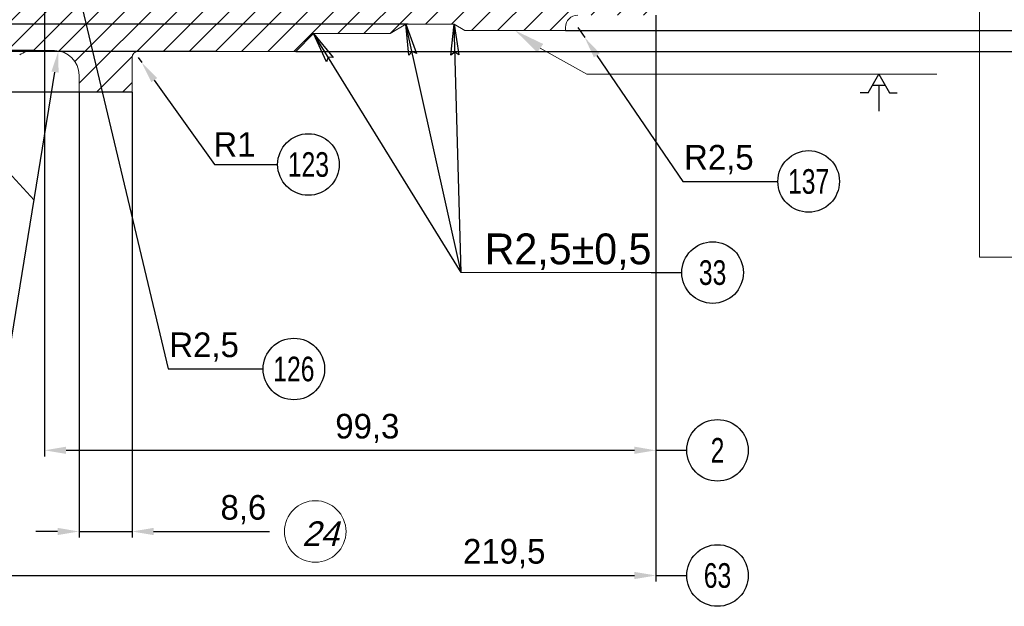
# Model space of a CAD drawing. Header units: millimetres. Extents: x 0 to 841, y 0 to 594.
# Tile 3 of 7: x 211 to 371, y 241 to 336. Entities that reach past the tile are written whole.
import ezdxf
from ezdxf.enums import TextEntityAlignment as Align

# ---------------------------------------------------------------- set-up
doc = ezdxf.new("R2010")
doc.units = ezdxf.units.MM
for name, pattern in [('K5LT32768', [0]), ('K5LT_REINFORCED', [0]), ('K5LT_THIN', [0])]:
    doc.linetypes.add(name, pattern=pattern)
doc.layers.add('AM_5', color=3, linetype='Continuous', lineweight=25)
doc.layers.add('AM_8', color=1, linetype='Continuous', lineweight=25)
doc.layers.add('LAYER0VIEW0', color=7, linetype='Continuous')
doc.styles.add('ACISOTS', font='aaa.shx')
doc.styles.get("Standard").update_dxf_attribs({"font": 'aaa.shx'})
doc.dimstyles.new('AM_ISO', dxfattribs={"dimtxt": 4, "dimasz": 3.5, "dimexe": 1, "dimexo": 0, "dimgap": 1.25, "dimtad": 1, "dimzin": 9, "dimtxsty": 'Standard', "dimcen": 0, "dimclrd": 3, "dimclre": 3, "dimclrt": 7, "dimadec": 0, "dimazin": 3, "dimtp": 0.1, "dimtm": 0.1, "dimtfac": 0.71, "dimtmove": 0, "dimatfit": 2, "dimldrblk": 'Сварка пр', "dimfxl": 0, "dimlwd": -1, "dimlwe": -1, "dimarcsym": 0})
doc.dimstyles.new('AM_ISO$4', dxfattribs={"dimtxt": 4, "dimasz": 3.5, "dimexe": 1, "dimexo": 0, "dimgap": 1.25, "dimtad": 1, "dimtoh": 1, "dimzin": 9, "dimtxsty": 'Standard', "dimcen": 0, "dimclrd": 3, "dimclre": 3, "dimclrt": 7, "dimadec": 0, "dimazin": 3, "dimtp": 0.1, "dimtm": 0.1, "dimtfac": 0.71, "dimtmove": 0, "dimatfit": 2, "dimldrblk": 'Сварка пр', "dimfxl": 0, "dimlwd": -1, "dimlwe": -1, "dimarcsym": 0})

# ---------------------------------------------------------------- blocks, each defined once
blk = doc.blocks.new('*U6')
at = {"layer": 'LAYER0VIEW0', "color": 7, "linetype": 'K5LT_THIN'}
for p, q in [((-1.73, -3), (0, 0)), ((0, 0), (1.73, -3)), ((-1.73, -3), (-3, -3)), ((1.04, -1.8), (-1.04, -1.8)), ((0, -1.8), (0, -6)), ((1.73, -3), (3, -3))]:
    blk.add_line(p, q, dxfattribs=at)
blk = doc.blocks.new('*D22')
at = {"layer": 'Defpoints', "color": 0}
for p in [(302.09, 335.18), (303.22, 333.53)]:
    blk.add_point(p, dxfattribs=at)
at = {"layer": 'LAYER0VIEW0', "color": 3}
for p, q in [((302.09, 335.18), (303.22, 333.53)), ((305.2, 330.64), (319.18, 310.17)), ((319.18, 310.17), (329.59, 310.17))]:
    blk.add_line(p, q, dxfattribs=at)
blk.add_solid([(305.68, 330.97), (304.71, 330.31), (303.22, 333.53)], dxfattribs=at)
at = {"layer": 'LAYER0VIEW0', "color": 7, "lineweight": 9, "insert": (325.01, 313.72), "char_height": 4, "attachment_point": 5}
blk.add_mtext('R2,5{\\H3.33}', dxfattribs=at)
blk = doc.blocks.new('Сварка пр')
blk.add_hatch(color=3).paths.add_polyline_path([(-1.2, 0), (-1.2, -0.2), (0, 0)])
at = {"color": 3}
blk.add_lwpolyline([(0, 0), (-1.2, 0), (-1.2, -0.2), (0, 0)], dxfattribs=at)
blk = doc.blocks.new('*D23')
at = {"layer": 'Defpoints', "color": 0}
for p in [(230.69, 330.28), (231.27, 329.46)]:
    blk.add_point(p, dxfattribs=at)
at = {"layer": 'LAYER0VIEW0', "color": 3}
for p, q in [((230.69, 330.28), (231.27, 329.46)), ((233.31, 326.62), (243.09, 312.92)), ((243.09, 312.92), (248.34, 312.92))]:
    blk.add_line(p, q, dxfattribs=at)
blk.add_solid([(233.78, 326.96), (232.83, 326.28), (231.27, 329.46)], dxfattribs=at)
at = {"layer": 'LAYER0VIEW0', "color": 7, "lineweight": 9, "insert": (246.34, 316.17), "char_height": 4, "attachment_point": 5}
blk.add_mtext('R1', dxfattribs=at)
blk = doc.blocks.new('*D26')
at = {"layer": 'Defpoints', "color": 0}
for p in [(221.09, 324.68), (229.69, 324.68), (229.69, 253.34)]:
    blk.add_point(p, dxfattribs=at)
at = {"layer": 'LAYER0VIEW0', "color": 3}
for p, q in [((221.09, 324.68), (221.09, 252.34)), ((229.69, 324.68), (229.69, 252.34)), ((217.59, 253.34), (214.09, 253.34)), ((221.09, 253.34), (229.69, 253.34)), ((233.19, 253.34), (252.03, 253.34))]:
    blk.add_line(p, q, dxfattribs=at)
for points in [[(217.59, 253.93), (217.59, 252.76), (221.09, 253.34)], [(233.19, 253.93), (233.19, 252.76), (229.69, 253.34)]]:
    blk.add_solid(points, dxfattribs=at)
at = {"layer": 'LAYER0VIEW0', "color": 7, "lineweight": 9, "insert": (247.78, 256.89), "char_height": 4, "attachment_point": 5}
blk.add_mtext('8,6', dxfattribs=at)
blk = doc.blocks.new('*D27')
at = {"layer": 'Defpoints', "color": 0}
for p in [(215.49, 344.18), (314.79, 337.18), (314.79, 266.52)]:
    blk.add_point(p, dxfattribs=at)
at = {"layer": 'LAYER0VIEW0', "color": 3}
for p, q in [((215.49, 344.18), (215.49, 265.52)), ((314.79, 337.18), (314.79, 265.52)), ((218.99, 266.52), (311.29, 266.52))]:
    blk.add_line(p, q, dxfattribs=at)
for points in [[(218.99, 267.11), (218.99, 265.94), (215.49, 266.52)], [(311.29, 267.11), (311.29, 265.94), (314.79, 266.52)]]:
    blk.add_solid(points, dxfattribs=at)
at = {"layer": 'LAYER0VIEW0', "color": 7, "lineweight": 9, "insert": (267.91, 270.07), "char_height": 4, "attachment_point": 5}
blk.add_mtext('99,3', dxfattribs=at)
blk = doc.blocks.new('*D28')
at = {"layer": 'Defpoints', "color": 0}
for p in [(220.2, 344.18), (220.78, 341.75)]:
    blk.add_point(p, dxfattribs=at)
at = {"layer": 'LAYER0VIEW0', "color": 3}
for p, q in [((220.2, 344.18), (220.78, 341.75)), ((221.59, 338.34), (235.56, 279.73)), ((235.56, 279.73), (245.98, 279.73))]:
    blk.add_line(p, q, dxfattribs=at)
blk.add_solid([(222.16, 338.48), (221.02, 338.21), (220.78, 341.75)], dxfattribs=at)
at = {"layer": 'LAYER0VIEW0', "color": 7, "lineweight": 9, "insert": (241.4, 283.28), "char_height": 4, "attachment_point": 5}
blk.add_mtext('R2,5', dxfattribs=at)
blk = doc.blocks.new('*D29')
at = {"layer": 'Defpoints', "color": 0}
for p in [(95.29, 309.83), (314.79, 294.21), (314.79, 246.2)]:
    blk.add_point(p, dxfattribs=at)
at = {"layer": 'LAYER0VIEW0', "color": 3}
for p, q in [((95.29, 309.83), (95.29, 245.2)), ((314.79, 294.21), (314.79, 245.2)), ((98.79, 246.2), (311.29, 246.2))]:
    blk.add_line(p, q, dxfattribs=at)
for points in [[(98.79, 246.78), (98.79, 245.61), (95.29, 246.2)], [(311.29, 246.78), (311.29, 245.61), (314.79, 246.2)]]:
    blk.add_solid(points, dxfattribs=at)
at = {"layer": 'LAYER0VIEW0', "color": 7, "lineweight": 9, "insert": (290.15, 249.75), "char_height": 4, "attachment_point": 5}
blk.add_mtext('219,5', dxfattribs=at)
blk = doc.blocks.new('*D37')
at = {"layer": 'Defpoints', "color": 0}
for p in [(256.29, 435.08), (256.29, 331.28), (448.42, 331.28)]:
    blk.add_point(p, dxfattribs=at)
at = {"layer": 'LAYER0VIEW0', "color": 3}
for p, q in [((256.29, 435.08), (449.42, 435.08)), ((448.42, 431.58), (448.42, 334.78)), ((256.29, 331.28), (449.42, 331.28))]:
    blk.add_line(p, q, dxfattribs=at)
for points in [[(447.84, 431.58), (449, 431.58), (448.42, 435.08)], [(447.84, 334.78), (449, 334.78), (448.42, 331.28)]]:
    blk.add_solid(points, dxfattribs=at)
at = {"layer": 'LAYER0VIEW0', "color": 7, "lineweight": 9, "insert": (444.87, 385.44), "char_height": 4, "attachment_point": 5, "rotation": 90}
blk.add_mtext('%%c103,8', dxfattribs=at)
blk = doc.blocks.new('*D38')
at = {"layer": 'Defpoints', "color": 0}
for p in [(300.09, 431.68), (300.09, 334.68), (437.65, 334.68)]:
    blk.add_point(p, dxfattribs=at)
at = {"layer": 'LAYER0VIEW0', "color": 3}
for p, q in [((300.09, 431.68), (438.65, 431.68)), ((437.65, 428.18), (437.65, 338.18)), ((300.09, 334.68), (438.65, 334.68))]:
    blk.add_line(p, q, dxfattribs=at)
for points in [[(437.07, 428.18), (438.23, 428.18), (437.65, 431.68)], [(437.07, 338.18), (438.23, 338.18), (437.65, 334.68)]]:
    blk.add_solid(points, dxfattribs=at)
at = {"layer": 'LAYER0VIEW0', "color": 7, "lineweight": 9, "insert": (434.4, 382.99), "char_height": 4, "attachment_point": 5, "rotation": 90}
blk.add_mtext('%%c97', dxfattribs=at)
blk = doc.blocks.new('*D42')
at = {"layer": 'AM_5', "color": 3}
for p, q in [((221.03, 441.68), (133.94, 441.68)), ((134.94, 438.18), (134.94, 328.18)), ((229.69, 324.68), (133.94, 324.68))]:
    blk.add_line(p, q, dxfattribs=at)
for points in [[(134.36, 438.18), (135.53, 438.18), (134.94, 441.68)], [(134.36, 328.18), (135.53, 328.18), (134.94, 324.68)]]:
    blk.add_solid(points, dxfattribs=at)
at = {"layer": 'Defpoints', "color": 0}
for p in [(221.03, 441.68), (134.94, 324.68), (229.69, 324.68)]:
    blk.add_point(p, dxfattribs=at)
at = {"layer": 'AM_5', "color": 7, "lineweight": 9, "insert": (131.69, 383.18), "char_height": 4, "attachment_point": 5, "rotation": 90}
blk.add_mtext('117', dxfattribs=at)
blk = doc.blocks.new('*D43')
at = {"layer": 'AM_5', "color": 3}
for p, q in [((213.74, 434.93), (149.49, 434.93)), ((150.49, 334.93), (150.49, 431.43)), ((213.74, 331.43), (149.49, 331.43))]:
    blk.add_line(p, q, dxfattribs=at)
for points in [[(149.91, 431.43), (151.07, 431.43), (150.49, 434.93)], [(149.91, 334.93), (151.07, 334.93), (150.49, 331.43)]]:
    blk.add_solid(points, dxfattribs=at)
at = {"layer": 'Defpoints', "color": 0}
for p in [(150.49, 434.93), (213.74, 434.93), (213.74, 331.43)]:
    blk.add_point(p, dxfattribs=at)
at = {"layer": 'AM_5', "color": 7, "lineweight": 9, "insert": (146.94, 383.18), "char_height": 4, "attachment_point": 5, "rotation": 90}
blk.add_mtext('103,5', dxfattribs=at)
blk = doc.blocks.new('*D44')
at = {"layer": 'AM_5', "color": 3}
for p, q in [((274.55, 430.68), (165.08, 430.68)), ((166.08, 427.18), (166.08, 339.18)), ((274.55, 335.68), (165.08, 335.68))]:
    blk.add_line(p, q, dxfattribs=at)
for points in [[(165.49, 427.18), (166.66, 427.18), (166.08, 430.68)], [(165.49, 339.18), (166.66, 339.18), (166.08, 335.68)]]:
    blk.add_solid(points, dxfattribs=at)
at = {"layer": 'Defpoints', "color": 0}
for p in [(274.55, 430.68), (166.08, 335.68), (274.55, 335.68)]:
    blk.add_point(p, dxfattribs=at)
at = {"layer": 'AM_5', "color": 7, "lineweight": 9, "insert": (162.83, 383.18), "char_height": 4, "attachment_point": 5, "rotation": 90}
blk.add_mtext('%%c95', dxfattribs=at)
blk = doc.blocks.new('*D45')
at = {"layer": 'AM_5', "color": 3}
for p, q in [((243.49, 435.08), (191.92, 435.08)), ((192.92, 431.58), (192.92, 334.78)), ((243.49, 331.28), (191.92, 331.28))]:
    blk.add_line(p, q, dxfattribs=at)
for points in [[(192.33, 431.58), (193.5, 431.58), (192.92, 435.08)], [(192.33, 334.78), (193.5, 334.78), (192.92, 331.28)]]:
    blk.add_solid(points, dxfattribs=at)
at = {"layer": 'Defpoints', "color": 0}
for p in [(243.49, 435.08), (192.92, 331.28), (243.49, 331.28)]:
    blk.add_point(p, dxfattribs=at)
at = {"layer": 'AM_5', "color": 7, "insert": (189.67, 383.18), "char_height": 4, "attachment_point": 5, "rotation": 90}
blk.add_mtext('%%c98', dxfattribs=at)
blk = doc.blocks.new('*D47')
at = {"layer": 'AM_5', "color": 3}
for p, q in [((205.29, 255.07), (217.17, 327.92)), ((194.04, 255.07), (205.29, 255.07))]:
    blk.add_line(p, q, dxfattribs=at)
blk.add_solid([(216.6, 328.02), (217.75, 327.83), (217.74, 331.38)], dxfattribs=at)
at = {"layer": 'Defpoints', "color": 0}
for p in [(217.74, 331.38), (217.09, 327.43)]:
    blk.add_point(p, dxfattribs=at)
at = {"layer": 'AM_5', "color": 7, "insert": (199.04, 258.32), "char_height": 4, "attachment_point": 5}
blk.add_mtext('R4%%p1', dxfattribs=at)
blk = doc.blocks.new('*D48')
at = {"layer": 'AM_5', "color": 3}
blk.add_line((213.82, 307.13), (202.05, 319.85), dxfattribs=at)
blk.add_solid([(202.48, 320.25), (201.63, 319.46), (199.68, 322.42)], dxfattribs=at)
at = {"layer": 'Defpoints', "color": 0}
for p in [(199.68, 322.42), (202.39, 319.48)]:
    blk.add_point(p, dxfattribs=at)
blk = doc.blocks.new('поверхность2')
at = {"color": 3}
blk.add_line((0, 0), (5, 0), dxfattribs=at)
blk.add_circle((10, 0), 5, dxfattribs=at)
at = {"width": 0.75}
blk.add_attdef('НОМ', text='', height=4, dxfattribs=at).set_placement((10, 0), align=Align.MIDDLE_CENTER)

msp = doc.modelspace()

# ---------------------------------------------------------------- hatches: boundary and pattern name
at = {"layer": 'AM_8', "lineweight": 0}
h = msp.add_hatch(dxfattribs=at)
h.set_pattern_fill('МЕТАЛЛ', color=256, style=0, pattern_type=0)
h.set_pattern_definition([(45, (-80.795, 41.185), (-2.12132, 2.12132), [])])
edge = h.paths.add_edge_path()
edge.add_arc((175.793, 431.928), 2.5, 360, 450, ccw=False)
edge.add_line((178.293, 431.928), (178.293, 410.928))
edge.add_line((178.293, 410.928), (203.793, 410.928))
edge.add_arc((203.793, 408.428), 2.5, 360, 450, ccw=False)
edge.add_line((206.293, 408.428), (206.293, 404.928))
edge.add_line((206.293, 404.928), (206.543, 404.678))
edge.add_line((206.543, 404.678), (212.493, 404.678))
edge.add_line((212.493, 404.678), (215.493, 407.678))
edge.add_line((215.493, 407.678), (215.493, 422.178))
edge.add_arc((217.993, 422.178), 2.5, 450, 540, ccw=False)
edge.add_line((217.993, 424.678), (220.2, 424.678))
edge.add_arc((220.2, 422.178), 2.5, 390, 450, ccw=False)
edge.add_line((222.365, 423.428), (224.097, 420.428))
edge.add_line((224.097, 420.428), (270.573, 420.428))
edge.add_line((270.573, 420.428), (272.593, 423.928))
edge.add_line((272.593, 423.928), (312.293, 423.928))
edge.add_line((312.293, 423.928), (314.793, 425.372))
edge.add_line((314.793, 425.372), (314.793, 429.178))
edge.add_line((314.793, 429.178), (302.093, 429.178))
edge.add_arc((302.093, 431.178), 2, 540, 630, ccw=False)
edge.add_line((300.093, 431.178), (300.093, 431.678))
edge.add_line((300.093, 431.678), (283.726, 431.678))
edge.add_line((283.726, 431.678), (281.993, 430.678))
edge.add_line((281.993, 430.678), (274.193, 430.678))
edge.add_line((274.193, 430.678), (271.595, 432.178))
edge.add_line((271.595, 432.178), (259.193, 432.178))
edge.add_line((259.193, 432.178), (256.293, 435.078))
edge.add_line((256.293, 435.078), (230.693, 435.078))
edge.add_arc((230.693, 436.078), 1, 540, 630, ccw=False)
edge.add_line((229.693, 436.078), (229.693, 441.678))
edge.add_line((229.693, 441.678), (221.093, 441.678))
edge.add_line((221.093, 441.678), (221.093, 438.928))
edge.add_arc((217.093, 438.928), 4, 270, 360, ccw=False)
edge.add_line((217.093, 434.928), (213.738, 434.928))
edge.add_arc((213.738, 438.928), 4, 595, 630, ccw=False)
edge.add_line((211.444, 435.652), (205.857, 439.563))
edge.add_arc((205.693, 439.678), 0.2, 505, 685, ccw=False)
edge.add_line((205.53, 439.793), (200.099, 443.595))
edge.add_arc((202.393, 446.872), 4, 540, 595, ccw=False)
edge.add_line((198.393, 446.872), (198.393, 449.678))
edge.add_line((198.393, 449.678), (161.193, 449.678))
edge.add_line((161.193, 449.678), (161.193, 449.578))
edge.add_arc((158.793, 449.578), 2.4, 270, 360, ccw=False)
edge.add_line((158.793, 447.178), (155.593, 447.178))
edge.add_arc((155.593, 449.578), 2.4, 540, 630, ccw=False)
edge.add_line((153.193, 449.578), (153.193, 449.678))
edge.add_line((153.193, 449.678), (106.393, 449.678))
edge.add_arc((106.393, 449.878), 0.2, 540, 630, ccw=False)
edge.add_line((106.193, 449.878), (106.193, 456.528))
edge.add_line((106.193, 456.528), (95.293, 456.528))
edge.add_line((95.293, 456.528), (95.293, 442.142))
edge.add_line((95.293, 442.142), (101.293, 438.678))
edge.add_line((101.293, 438.678), (116.793, 438.678))
edge.add_arc((116.793, 436.178), 2.5, 360, 450, ccw=False)
edge.add_line((119.293, 436.178), (119.293, 434.428))
edge.add_line((119.293, 434.428), (175.793, 434.428))
edge = h.paths.add_edge_path()
edge.add_line((178.293, 355.428), (178.293, 334.428))
edge.add_arc((175.793, 334.428), 2.5, 270, 360, ccw=False)
edge.add_line((175.793, 331.928), (119.293, 331.928))
edge.add_line((119.293, 331.928), (119.293, 330.178))
edge.add_arc((116.793, 330.178), 2.5, 270, 360, ccw=False)
edge.add_line((116.793, 327.678), (101.293, 327.678))
edge.add_line((101.293, 327.678), (95.293, 324.214))
edge.add_line((95.293, 324.214), (95.293, 309.828))
edge.add_line((95.293, 309.828), (106.193, 309.828))
edge.add_line((106.193, 309.828), (106.193, 316.678))
edge.add_line((106.193, 316.678), (153.193, 316.678))
edge.add_line((153.193, 316.678), (153.193, 316.778))
edge.add_arc((155.593, 316.778), 2.4, 450, 540, ccw=False)
edge.add_line((155.593, 319.178), (158.793, 319.178))
edge.add_arc((158.793, 316.778), 2.4, 360, 450, ccw=False)
edge.add_line((161.193, 316.778), (161.193, 316.678))
edge.add_line((161.193, 316.678), (198.393, 316.678))
edge.add_line((198.393, 316.678), (198.393, 319.484))
edge.add_arc((202.393, 319.484), 4, 485, 540, ccw=False)
edge.add_line((200.099, 322.761), (205.53, 326.563))
edge.add_arc((205.693, 326.678), 0.2, 395, 575, ccw=False)
edge.add_line((205.857, 326.793), (211.444, 330.705))
edge.add_arc((213.738, 327.428), 4, 450, 485, ccw=False)
edge.add_line((213.738, 331.428), (217.093, 331.428))
edge.add_arc((217.093, 327.428), 4, 360, 450, ccw=False)
edge.add_line((221.093, 327.428), (221.093, 324.678))
edge.add_line((221.093, 324.678), (229.693, 324.678))
edge.add_line((229.693, 324.678), (229.693, 330.278))
edge.add_arc((230.693, 330.278), 1, 450, 540, ccw=False)
edge.add_line((230.693, 331.278), (256.293, 331.278))
edge.add_line((256.293, 331.278), (259.193, 334.178))
edge.add_line((259.193, 334.178), (271.595, 334.178))
edge.add_line((271.595, 334.178), (274.193, 335.678))
edge.add_line((274.193, 335.678), (281.993, 335.678))
edge.add_line((281.993, 335.678), (283.726, 334.678))
edge.add_line((283.726, 334.678), (300.093, 334.678))
edge.add_line((300.093, 334.678), (300.093, 335.178))
edge.add_arc((302.093, 335.178), 2, 450, 540, ccw=False)
edge.add_line((302.093, 337.178), (314.793, 337.178))
edge.add_line((314.793, 337.178), (314.793, 340.985))
edge.add_line((314.793, 340.985), (312.293, 342.428))
edge.add_line((312.293, 342.428), (272.593, 342.428))
edge.add_line((272.593, 342.428), (270.573, 345.928))
edge.add_line((270.573, 345.928), (224.097, 345.928))
edge.add_line((224.097, 345.928), (222.365, 342.928))
edge.add_arc((220.2, 344.178), 2.5, 630, 690, ccw=False)
edge.add_line((220.2, 341.678), (217.993, 341.678))
edge.add_arc((217.993, 344.178), 2.5, 540, 630, ccw=False)
edge.add_line((215.493, 344.178), (215.493, 358.678))
edge.add_line((215.493, 358.678), (212.493, 361.678))
edge.add_line((212.493, 361.678), (206.543, 361.678))
edge.add_line((206.543, 361.678), (206.293, 361.428))
edge.add_line((206.293, 361.428), (206.293, 357.928))
edge.add_arc((203.793, 357.928), 2.5, 270, 360, ccw=False)
edge.add_line((203.793, 355.428), (178.293, 355.428))

# ---------------------------------------------------------------- linework, layer by layer
at = {"layer": 'AM_5', "lineweight": 0}
for p in [(367.339, 342.426), (388.453, 297.872)]:
    msp.add_line(p, (367.339, 297.872), dxfattribs=at)
at = {"layer": 'AM_5', "linetype": 'K5LT32768'}
for p, q in [((274.193, 335.678), (275.922, 330.94)), ((274.636, 330.655), (274.193, 335.678)), ((281.48, 330.661), (281.993, 335.678)), ((281.993, 335.678), (282.796, 330.699)), ((259.193, 334.178), (262.381, 330.27)), ((261.261, 329.578), (259.193, 334.178))]:
    msp.add_line(p, q, dxfattribs=at)
at = {"layer": 'AM_5', "linetype": 'K5LT_THIN'}
for q in [(274.193, 335.678), (281.993, 335.678), (259.193, 334.178)]:
    msp.add_line((283.157, 295.375), q, dxfattribs=at)
at = {"layer": 'AM_5', "linetype": 'Continuous', "lineweight": 9}
msp.add_line((296.002, 331.805), (303.545, 327.566), dxfattribs=at)
at = {"layer": 'AM_5', "lineweight": 9}
msp.add_line((303.545, 327.566), (360.408, 327.566), dxfattribs=at)
at = {"layer": 'AM_5', "linetype": 'K5LT_THIN', "lineweight": 9}
msp.add_line((283.157, 295.375), (313.993, 295.375), dxfattribs=at)
at = {"layer": 'AM_5', "lineweight": 0}
msp.add_solid([(296.48, 332.487), (295.523, 331.123), (291.91, 334.678)], dxfattribs=at)
at = {"layer": 'LAYER0VIEW0', "color": 132, "linetype": 'K5LT_REINFORCED', "lineweight": 0}
for p, q in [((274.193, 335.678), (271.595, 334.178)), ((281.993, 335.678), (274.193, 335.678)), ((281.993, 335.678), (283.726, 334.678)), ((300.093, 334.678), (283.726, 334.678)), ((300.093, 334.678), (300.093, 335.178)), ((259.193, 334.178), (256.293, 331.278)), ((271.595, 334.178), (259.193, 334.178)), ((213.738, 331.428), (217.093, 331.428)), ((256.293, 331.278), (230.693, 331.278)), ((229.693, 324.678), (229.693, 330.278)), ((221.093, 324.678), (221.093, 327.428)), ((221.093, 324.678), (229.693, 324.678))]:
    msp.add_line(p, q, dxfattribs=at)
at = {"layer": 'LAYER0VIEW0', "color": 7, "linetype": 'K5LT32768'}
for p, q in [((275.17, 331.286), (274.636, 330.655)), ((275.922, 330.94), (275.17, 331.286)), ((282.123, 331.18), (281.48, 330.661)), ((282.796, 330.699), (282.123, 331.18)), ((261.558, 330.349), (261.261, 329.578)), ((262.381, 330.27), (261.558, 330.349))]:
    msp.add_line(p, q, dxfattribs=at)
at = {"layer": 'LAYER0VIEW0', "color": 7, "linetype": 'K5LT_THIN', "lineweight": 9}
msp.add_circle((259.448, 253.342), 5, dxfattribs=at)
at = {"layer": 'LAYER0VIEW0', "color": 132, "linetype": 'K5LT_REINFORCED', "lineweight": 0}
for centre, radius, start, end in [((302.093, 335.178), 2, 90, 180), ((213.738, 327.428), 4, 90, 125), ((217.093, 327.428), 4, 0, 90), ((230.693, 330.278), 1, 90, 180)]:
    msp.add_arc(centre, radius, start, end, dxfattribs=at)

# ---------------------------------------------------------------- block references
at = {"lineweight": 0}
for p, values in [((248.344, 312.922), {'НОМ': '123'}), ((329.594, 310.167), {'НОМ': '137'}), ((313.993, 295.375), {'НОМ': '33'}), ((245.98, 279.726), {'НОМ': '126'}), ((314.793, 266.522), {'НОМ': '2'}), ((314.793, 246.198), {'НОМ': '63'})]:
    msp.add_blockref('поверхность2', p, dxfattribs=at).add_auto_attribs(values)
at = {"layer": 'LAYER0VIEW0', "lineweight": 0}
msp.add_blockref('*U6', (350.991, 327.566), dxfattribs=at)

# ---------------------------------------------------------------- texts
at = {"layer": 'AM_5', "color": 7, "lineweight": 9, "style": 'ACISOTS'}
msp.add_text('R2,5%%p0,5', height=5, dxfattribs=at).set_placement((286.972, 296.721))
at = {"layer": 'LAYER0VIEW0', "color": 7, "lineweight": 9, "oblique": 15}
msp.add_text('24', height=4, dxfattribs=at).set_placement((257.308, 250.987))

# ---------------------------------------------------------------- dimensions: what is measured, and where the dimension line sits
at = {"layer": 'AM_5', "lineweight": 9}
dim = msp.add_linear_dim(base=(134.943, 324.678), p1=(221.031, 441.678), p2=(229.693, 324.678), angle=90, dimstyle='AM_ISO', dxfattribs=at)
dim.commit()
dim.dimension.update_dxf_attribs({"geometry": '*D42', "text_midpoint": (131.693, 383.178)})
at = {"layer": 'AM_5'}
dim = msp.add_linear_dim(base=(192.917, 331.278), p1=(243.493, 435.078), p2=(243.493, 331.278), angle=90, text='%%c98', dimstyle='AM_ISO', dxfattribs=at)
dim.commit()
dim.dimension.update_dxf_attribs({"geometry": '*D45', "text_midpoint": (189.667, 383.178)})
at = {"layer": 'AM_5', "lineweight": 9}
for base, p1, p2, text, picture, middle in [((150.489, 434.928), (213.738, 331.428), (213.738, 434.928), '103,5', '*D43', (146.939, 383.178)), ((166.077, 335.678), (274.545, 430.678), (274.545, 335.678), '%%c<>', '*D44', (162.827, 383.178))]:
    dim = msp.add_linear_dim(base=base, p1=p1, p2=p2, angle=90, text=text, dimstyle='AM_ISO', dxfattribs=at)
    dim.commit()
    dim.dimension.update_dxf_attribs({"geometry": picture, "text_midpoint": middle})
at = {"layer": 'AM_5'}
for center, mpoint, text, picture, middle in [((217.093, 327.428), (217.738, 331.376), '<>%%p1', '*D47', (205.288, 255.068)), ((202.393, 319.484), (199.677, 322.421), ' ', '*D48', (213.823, 307.129))]:
    dim = msp.add_radius_dim(center=center, mpoint=mpoint, text=text, dimstyle='AM_ISO$4', override={"dimsd1": 1, "dimtmove": 1, "dimatfit": 0}, dxfattribs=at)
    dim.commit()
    dim.dimension.update_dxf_attribs({"geometry": picture, "text_midpoint": middle, "dimtype": 164})
at = {"layer": 'LAYER0VIEW0', "lineweight": 9}
for base, p1, p2, picture, middle in [((448.422, 331.278), (256.293, 435.078), (256.293, 331.278), '*D37', (448.422, 385.438)), ((437.649, 334.678), (300.093, 431.678), (300.093, 334.678), '*D38', (437.649, 382.987))]:
    dim = msp.add_linear_dim(base=base, p1=p1, p2=p2, angle=90, text='%%c<>', dimstyle='AM_ISO', dxfattribs=at)
    dim.commit()
    dim.dimension.update_dxf_attribs({"geometry": picture, "text_midpoint": middle, "dimtype": 160})
for base, p1, p2, picture, middle in [((314.793, 266.522), (215.493, 344.178), (314.793, 337.178), '*D27', (267.906, 266.522)), ((229.693, 253.342), (221.093, 324.678), (229.693, 324.678), '*D26', (247.777, 253.342)), ((314.793, 246.198), (95.293, 309.828), (314.793, 294.208), '*D29', (290.146, 246.198))]:
    dim = msp.add_linear_dim(base=base, p1=p1, p2=p2, dimstyle='AM_ISO', dxfattribs=at)
    dim.commit()
    dim.dimension.update_dxf_attribs({"geometry": picture, "text_midpoint": middle, "dimtype": 160})
for center, mpoint, picture, middle in [((220.2, 344.178), (220.78, 341.746), '*D28', (241.397, 279.726)), ((230.693, 330.278), (231.275, 329.465), '*D23', (246.344, 312.922))]:
    dim = msp.add_radius_dim(center=center, mpoint=mpoint, dimstyle='AM_ISO$4', dxfattribs=at)
    dim.commit()
    dim.dimension.update_dxf_attribs({"geometry": picture, "text_midpoint": middle, "dimtype": 164})
dim = msp.add_radius_dim(center=(302.093, 335.178), mpoint=(303.222, 333.527), text='R2,5{\\H3.33}', dimstyle='AM_ISO$4', dxfattribs=at)
dim.commit()
dim.dimension.update_dxf_attribs({"geometry": '*D22', "text_midpoint": (325.011, 310.167), "dimtype": 164})

doc.saveas('drawing.dxf')
